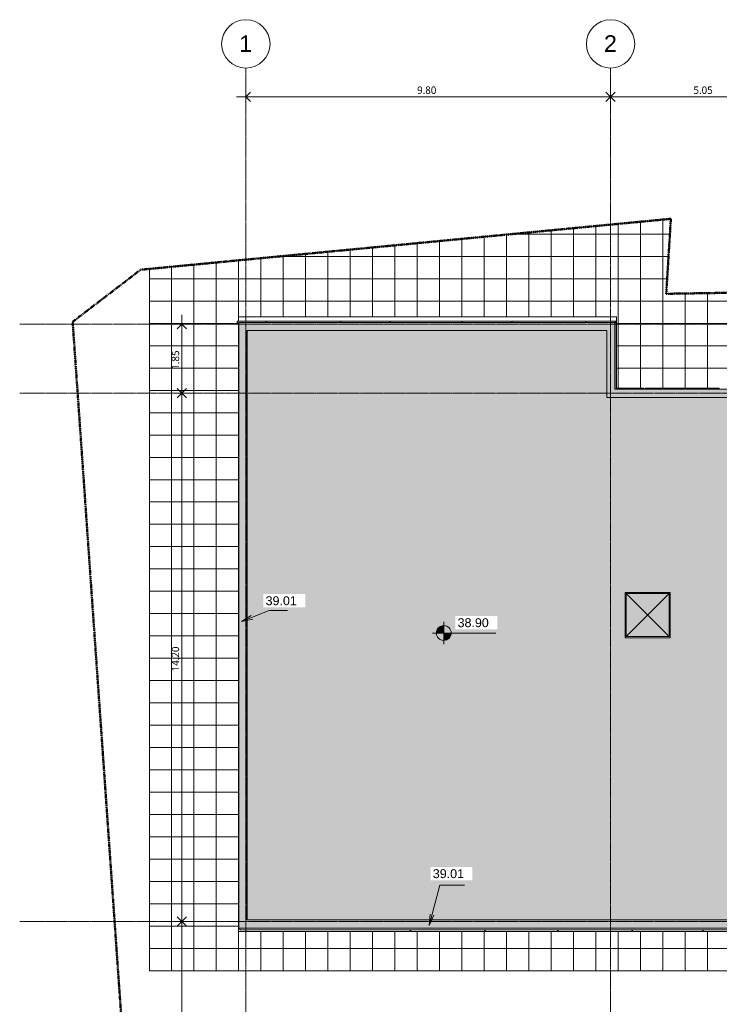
# Model space of a CAD drawing. Header units: millimetres. Extents: x -59616 to 35213, y -20402 to 53287.
# Tile 5 of 256: x -59616 to -40819, y 26822 to 53287. Entities that reach past the tile are written whole.
import ezdxf

# ---------------------------------------------------------------- set-up
doc = ezdxf.new("R2010")
doc.units = ezdxf.units.MM
doc.linetypes.add('Double tiret', pattern=[42.8625, 15.875, -4.7625, 6.35, -4.7625, 6.35, -4.7625])
doc.linetypes.add('Ligne de quadrillage', pattern=[22.225, 12.7, -3.175, 3.175, -3.175])
for name, color, linetype, lineweight in [('A-ANNO-DIMS', 211, 'Continuous', 9), ('A-ANNO-DIMS-100', 211, 'Continuous', 9), ('A-FLOR', 192, 'Continuous', 9), ('A-FLOR-PATT', 8, 'Continuous', 9), ('A-GENM', 13, 'Continuous', 9), ('A-WALL', 113, 'Continuous', 9), ('C-PROP-LINE', 91, 'Double tiret', 25), ('G-ANNO-DIMS', 111, 'Continuous', 9), ('S-GRID', 1, 'Continuous', 9), ('S-GRID-IDEN', 1, 'Continuous', 9)]:
    doc.layers.add(name, color=color, linetype=linetype, lineweight=lineweight)
doc.styles.add('Arial', font='arial.ttf', dxfattribs={"height": 450})
doc.styles.add('Arial_2', font='arial.ttf', dxfattribs={"height": 240})
doc.styles.add('Trebuchet MS_B', font='txt', dxfattribs={"height": 200})
doc.dimstyles.new('Cotes_linéaires_rouge_2mm_1', dxfattribs={"dimscale": 304.8, "dimtxt": 206.190181, "dimasz": 0.410105, "dimexe": 0.82021, "dimexo": 0.0625, "dimgap": 0.065617, "dimtad": 1, "dimlfac": 0.001, "dimrnd": 0.01, "dimzin": 0, "dimdsep": 46, "dimtxsty": 'Trebuchet MS_B', "dimblk1": 'OPEN30', "dimblk2": 'OPEN30', "dimsah": 1, "dimcen": 0.09, "dimdle": 0.82021, "dimazin": 0, "dimtfac": 1, "dimtdec": 4, "dimtix": 1, "dimtmove": 0, "dimatfit": 3, "dimfxl": 1.64042, "dimfxlon": 1, "dimtvp": 1, "dimtolj": 1, "dimtzin": 0, "dimarcsym": 2})

# ---------------------------------------------------------------- blocks, each defined once
blk = doc.blocks.new('Famille 0 - Famille 110x110-1193777-Niveau Toiture')
at = {"layer": 'A-GENM'}
blk.add_hatch(color=256, dxfattribs=at).paths.add_polyline_path([(-33, 575), (-575, 575), (-575, -575), (575, -575), (575, 575)])
for p, q in [((607, 607), (-608, 607)), ((-608, 607), (-608, -608)), ((575, 575), (-575, -575)), ((575, -575), (-575, 575)), ((575, 575), (-575, 575)), ((-575, 575), (-575, -575)), ((-575, 575), (575, 575)), ((-575, -575), (-575, 575)), ((575, -575), (575, 575)), ((575, 575), (575, -575)), ((607, -608), (607, 607)), ((80, 260), (80, 260)), ((80, 260), (80, 260)), ((-696, -516), (-697, -517)), ((-608, -608), (607, -608)), ((-575, -575), (575, -575)), ((575, -575), (-575, -575))]:
    blk.add_line(p, q, dxfattribs=at)
blk = doc.blocks.new('Accrotère R_1 - Accrotère R_1-1333940-Niveau Toiture')
at = {"layer": 'A-GENM'}
blk.add_hatch(color=9, dxfattribs=at).paths.add_polyline_path([(-28873, -53731), (-28873, -38549), (-38114, -38549), (-38114, -1621), (-36354, -1621), (-36354, -1404), (-38331, -1404), (-38331, -38759), (-38244, -38759), (-38244, -38766), (-29090, -38766), (-29090, -53514), (-44935, -53514), (-44935, -43844), (-43136, -43844), (-43136, -20660), (-45832, -20660), (-45832, 3428), (-36354, 3428), (-36354, 3645), (-46049, 3645), (-46049, -20877), (-43353, -20877), (-43353, -43627), (-45152, -43627), (-45152, -53731), (-33315, -53731)])
for p, q in [((-43353, -43627), (-43353, -20877)), ((-43136, -20660), (-43136, -43844)), ((-28873, -38549), (-28873, -53731)), ((-29090, -53514), (-29090, -38766)), ((-45152, -43627), (-43353, -43627)), ((-45152, -53731), (-45152, -43627)), ((-43136, -43844), (-44935, -43844)), ((-44935, -43844), (-44935, -53514)), ((-44935, -53514), (-29090, -53514)), ((-28873, -53731), (-45152, -53731))]:
    blk.add_line(p, q, dxfattribs=at)
blk = doc.blocks.new('Family - ___-384955-Niveau Toiture')
at = {"layer": 'C-PROP-LINE', "color": 10, "lineweight": 50}
for p, q in [((-45920, -42245), (-46194, -25020)), ((-47935, -42121), (-45920, -42245)), ((-46566, -56368), (-47935, -42121)), ((-45166, -58193), (-46566, -56368)), ((-16935, -56220), (-45166, -58193))]:
    blk.add_line(p, q, dxfattribs=at)
blk = doc.blocks.new('Quadrillage - Extrémité de la ligne de quadrillage - Cercle-11506-Niveau Toiture')
at = {"layer": 'S-GRID-IDEN'}
blk.add_circle((0, 0), 6.5, dxfattribs=at)
blk = doc.blocks.new('Cotes d_élévation - Cote d_élévation - Cible remplie-10655-Niveau Toiture')
at = {"layer": 'G-ANNO-DIMS'}
h = blk.add_hatch(color=256, dxfattribs=at)
edge = h.paths.add_edge_path()
edge.add_line((0, 0), (-2, 0))
edge.add_arc((0, 0), 2, 90, 180, ccw=False)
edge.add_line((0, 2), (0, 0))
h = blk.add_hatch(color=256, dxfattribs=at)
edge = h.paths.add_edge_path()
edge.add_line((0, 0), (2, 0))
edge.add_arc((0, 0), 2, 270, 360, ccw=False)
edge.add_line((0, -2), (0, 0))
for p, q in [((0, -3), (0, 3)), ((-3, 0), (14, 0))]:
    blk.add_line(p, q, dxfattribs=at)
blk.add_circle((0, 0), 2, dxfattribs=at)
blk = doc.blocks.new('DIMBLOCK23-Niveau Toiture')
at = {"layer": 'A-ANNO-DIMS-100'}
for p, q in [((-53540, 51717), (-53540, 50967)), ((-53540, 51217), (-53540, 51717)), ((-43740, 51717), (-43740, 50967)), ((-43740, 51217), (-43740, 51717)), ((-53790, 51217), (-43740, 51217))]:
    blk.add_line(p, q, dxfattribs=at)
at = {"layer": 'A-ANNO-DIMS-100', "lineweight": 25}
for p, q in [((-53540, 51217), (-53415, 51342)), ((-43740, 51217), (-43865, 51342)), ((-43740, 51217), (-43615, 51342)), ((-53540, 51217), (-53415, 51092)), ((-43740, 51217), (-43865, 51092)), ((-43740, 51217), (-43615, 51092))]:
    blk.add_line(p, q, dxfattribs=at)
at = {"layer": 'A-ANNO-DIMS-100', "color": 0, "insert": (-48938, 51493), "char_height": 200, "width": 712.93, "attachment_point": 1, "line_spacing_factor": 1.048425, "style": 'Trebuchet MS_B'}
blk.add_mtext('9.80', dxfattribs=at)
blk = doc.blocks.new('_Open30')
at = {"color": 0, "linetype": 'ByBlock', "lineweight": -2}
for p, q in [((-1, 0.27), (0, 0)), ((0, 0), (-1, -0.27)), ((0, 0), (-1, 0))]:
    blk.add_line(p, q, dxfattribs=at)
blk = doc.blocks.new('DIMBLOCK24-Niveau Toiture')
at = {"layer": 'A-ANNO-DIMS-100'}
for p, q in [((-43740, 51717), (-43740, 50967)), ((-43740, 51217), (-43740, 51717)), ((-38690, 51717), (-38690, 50967)), ((-38690, 51217), (-38690, 51717)), ((-43740, 51217), (-38690, 51217))]:
    blk.add_line(p, q, dxfattribs=at)
at = {"layer": 'A-ANNO-DIMS-100', "lineweight": 25}
for p, q in [((-43740, 51217), (-43865, 51342)), ((-43740, 51217), (-43615, 51342)), ((-38690, 51217), (-38815, 51342)), ((-38690, 51217), (-38565, 51342)), ((-43740, 51217), (-43865, 51092)), ((-43740, 51217), (-43615, 51092)), ((-38690, 51217), (-38815, 51092)), ((-38690, 51217), (-38565, 51092))]:
    blk.add_line(p, q, dxfattribs=at)
at = {"layer": 'A-ANNO-DIMS-100', "color": 0, "insert": (-41513, 51493), "char_height": 200, "width": 712.93, "attachment_point": 1, "line_spacing_factor": 1.048425, "style": 'Trebuchet MS_B'}
blk.add_mtext('5.05', dxfattribs=at)
blk = doc.blocks.new('DIMBLOCK44-Niveau Toiture')
at = {"layer": 'A-ANNO-DIMS-100'}
for p, q in [((-55256, 45351), (-55256, 43251)), ((-54756, 45101), (-55506, 45101)), ((-55256, 45101), (-54756, 45101)), ((-54756, 43251), (-55506, 43251)), ((-55256, 43251), (-54756, 43251))]:
    blk.add_line(p, q, dxfattribs=at)
at = {"layer": 'A-ANNO-DIMS-100', "lineweight": 25}
for p, q in [((-55256, 45101), (-55381, 44976)), ((-55256, 45101), (-55131, 44976)), ((-55256, 43251), (-55381, 43376)), ((-55256, 43251), (-55381, 43126)), ((-55256, 43251), (-55131, 43376)), ((-55256, 43251), (-55131, 43126))]:
    blk.add_line(p, q, dxfattribs=at)
at = {"layer": 'A-ANNO-DIMS-100', "color": 0, "insert": (-55532, 43879), "char_height": 200, "width": 712.93, "attachment_point": 1, "rotation": 90, "line_spacing_factor": 1.048425, "style": 'Trebuchet MS_B'}
blk.add_mtext('1.85', dxfattribs=at)
blk = doc.blocks.new('DIMBLOCK45-Niveau Toiture')
at = {"layer": 'A-ANNO-DIMS-100'}
for p, q in [((-54756, 43251), (-55506, 43251)), ((-55256, 43251), (-55256, 29051)), ((-55256, 43251), (-54756, 43251)), ((-54756, 29051), (-55506, 29051)), ((-55256, 29051), (-54756, 29051))]:
    blk.add_line(p, q, dxfattribs=at)
at = {"layer": 'A-ANNO-DIMS-100', "lineweight": 25}
for p, q in [((-55256, 43251), (-55381, 43376)), ((-55256, 43251), (-55381, 43126)), ((-55256, 43251), (-55131, 43376)), ((-55256, 43251), (-55131, 43126)), ((-55256, 29051), (-55381, 29176)), ((-55256, 29051), (-55131, 29176)), ((-55256, 29051), (-55381, 28926)), ((-55256, 29051), (-55131, 28926))]:
    blk.add_line(p, q, dxfattribs=at)
at = {"layer": 'A-ANNO-DIMS-100', "color": 0, "insert": (-55532, 35772), "char_height": 200, "width": 910.03, "attachment_point": 1, "rotation": 90, "line_spacing_factor": 1.048425, "style": 'Trebuchet MS_B'}
blk.add_mtext('14.20', dxfattribs=at)
blk = doc.blocks.new('DIMBLOCK46-Niveau Toiture')
at = {"layer": 'A-ANNO-DIMS-100', "lineweight": 25}
for p, q in [((-55256, 29051), (-55381, 29176)), ((-55256, 29051), (-55131, 29176)), ((-55256, 29051), (-55381, 28926)), ((-55256, 29051), (-55131, 28926)), ((-55256, 23169), (-55381, 23294)), ((-55256, 23169), (-55131, 23294)), ((-55256, 23169), (-55381, 23044)), ((-55256, 23169), (-55131, 23044))]:
    blk.add_line(p, q, dxfattribs=at)
at = {"layer": 'A-ANNO-DIMS-100'}
for p, q in [((-54756, 29051), (-55506, 29051)), ((-55256, 29051), (-55256, 23169)), ((-55256, 29051), (-54756, 29051)), ((-54756, 23169), (-55506, 23169)), ((-55256, 23169), (-54756, 23169))]:
    blk.add_line(p, q, dxfattribs=at)
at = {"layer": 'A-ANNO-DIMS-100', "color": 0, "insert": (-55532, 25813), "char_height": 200, "width": 712.93, "attachment_point": 1, "rotation": 90, "line_spacing_factor": 1.048425, "style": 'Trebuchet MS_B'}
blk.add_mtext('5.88', dxfattribs=at)

msp = doc.modelspace()

# ---------------------------------------------------------------- hatches: boundary and pattern name
at = {"layer": 'A-FLOR'}
h = msp.add_hatch(color=10, dxfattribs=at)
h.paths.add_polyline_path([(-53412.645, 29089.958), (-38765.915, 29089.958), (-38765.915, 38243.989), (-38759.054, 38243.989), (-38759.054, 38330.85), (-1404.139, 38330.85), (-1404.139, 38243.989), (-1381.018, 38243.989), (-1381.018, 36353.989), (3427.784, 36353.989), (3427.784, 45832.377), (-20659.837, 45832.377), (-20659.837, 43136.039), (-43843.999, 43136.039), (-43843.999, 44934.84), (-53501.152, 44934.84), (-53501.152, 29089.958)])
h.paths.add_polyline_path([(-42167.998, 36677.08), (-43350.498, 36677.08), (-43350.498, 37892.08), (-42135.498, 37892.08), (-42135.498, 36677.08), (-42167.393, 36677.08)])
h.paths.add_polyline_path([(1118.857, 40662.512), (528.857, 40662.512), (528.857, 40858.79), (258.857, 40858.79), (258.857, 40762.512), (-331.143, 40762.512), (-331.143, 41352.512), (258.857, 41352.512), (258.857, 41058.79), (528.857, 41058.79), (528.857, 41252.512), (1118.857, 41252.512), (1118.857, 40953.467)])
h.paths.add_polyline_path([(-1962.211, 42843.939), (-2379.076, 42843.939), (-2379.076, 43040.217), (-2649.076, 43040.217), (-2649.076, 42943.939), (-3239.076, 42943.939), (-3239.076, 43533.939), (-2649.076, 43533.939), (-2649.076, 43240.217), (-2379.076, 43240.217), (-2379.076, 43433.939), (-1962.211, 43433.939)])
at = {"layer": 'A-FLOR-PATT'}
h = msp.add_hatch(dxfattribs=at)
h.set_pattern_fill('FP_3', color=256, style=0, pattern_type=2)
h.set_pattern_definition([(180, (-14741.15, 42123.1), (-7e-14, -600), []), (270, (-14741.15, 42123.1), (600, 4e-14), [])])
h.paths.add_polyline_path([(-54801.152, 27723.097), (-53741.152, 27723.097), (-53741.152, 45141.701), (-53770.139, 45141.701), (-53770.139, 45181.701), (-53741.152, 45181.701), (-53741.152, 45301.701), (-43577.138, 45301.701), (-43577.138, 43382.9), (-42845.138, 43382.9), (-42845.138, 43352.9), (-42811.096, 43352.9), (-42811.096, 43382.9), (-40826.954, 43382.9), (-40826.954, 43352.9), (-40811.954, 43352.9), (-40811.954, 43382.9), (-39146.094, 43382.9), (-39146.094, 43352.9), (-39131.094, 43352.9), (-39131.094, 43382.9), (-37145.183, 43382.9), (-37145.183, 43352.9), (-37130.183, 43352.9), (-37130.183, 43382.9), (-35022.062, 43382.9), (-35022.062, 43352.9), (-35006.456, 43352.9), (-35006.456, 43382.9), (-33022.334, 43382.9), (-33022.334, 43352.9), (-33006.082, 43352.9), (-33006.082, 43382.9), (-31739.562, 43382.9), (-31739.562, 43352.9), (-31723.956, 43352.9), (-31723.956, 43382.9), (-29739.834, 43382.9), (-29739.834, 43352.9), (-29723.582, 43352.9), (-29723.582, 43382.9), (-27152.062, 43382.9), (-27152.062, 43352.9), (-27136.456, 43352.9), (-27136.456, 43382.9), (-25152.334, 43382.9), (-25152.334, 43352.9), (-25136.082, 43352.9), (-25136.082, 43382.9), (-23885.883, 43382.9), (-23885.883, 43352.9), (-23870.278, 43352.9), (-23870.278, 43382.9), (-21886.156, 43382.9), (-21886.156, 43352.9), (-21869.903, 43352.9), (-21869.903, 43382.9), (-20906.697, 43382.9), (-20906.697, 46079.237), (-18969.697, 46079.237), (-18969.697, 46049.237), (-18954.697, 46049.237), (-18954.697, 46079.237), (-16970.555, 46079.237), (-16970.555, 46049.237), (-16955.555, 46049.237), (-16955.555, 46079.237), (-15648.386, 46079.237), (-15648.386, 46049.237), (-15633.386, 46049.237), (-15633.386, 46079.237), (-13708.725, 46079.237), (-13708.725, 46049.237), (-13693.725, 46049.237), (-13693.725, 46079.237), (-12449.725, 46079.237), (-12449.725, 46049.237), (-12434.12, 46049.237), (-12434.12, 46079.237), (-10449.998, 46079.237), (-10449.998, 46049.237), (-10433.745, 46049.237), (-10433.745, 46079.237), (-9134.725, 46079.237), (-9134.725, 46049.237), (-9119.12, 46049.237), (-9119.12, 46079.237), (-7134.998, 46079.237), (-7134.998, 46049.237), (-7118.745, 46049.237), (-7118.745, 46079.237), (-6580.158, 46079.237), (-6580.158, 46049.237), (-6564.553, 46049.237), (-6564.553, 46079.237), (-5896.368, 46079.237), (-5896.368, 46049.237), (-5880.116, 46049.237), (-5880.116, 46079.237), (-2363.559, 46079.237), (-2363.559, 46049.237), (-2347.954, 46049.237), (-2347.954, 46079.237), (-1706.942, 46079.237), (-1722.17, 48929.655), (-24914.656, 48591.56), (-25019.803, 46193.864), (-42244.924, 45919.61), (-42121.286, 47934.714), (-56128.111, 46588.726), (-56128.111, 27723.097)])
h.paths.add_polyline_path([(7450.79, 37872.417), (8478.305, 37895.753), (6247.912, 49591.04), (-1699.679, 49591.04), (-1696.337, 48965.547), (5768.461, 48977.677), (5793.998, 46575.817), (6183.041, 46558.755), (6220.776, 44160.398), (6616.302, 44152.72), (6629.735, 41752.064), (7012.097, 41761.991), (7019.192, 39268.907), (7434.221, 39262.983), (7450.519, 37895.167)])
h = msp.add_hatch(dxfattribs=at)
h.set_pattern_fill('FP_7', color=256, style=0, pattern_type=2)
h.set_pattern_definition([(270, (-38141.15, 15723.1), (600, 4e-14), []), (0, (-38141.15, 15723.1), (0, 600), [])])
h.paths.add_polyline_path([(-34591.818, 2935.229), (-34509.054, 2940.527), (-22732.874, 2940.527), (-22732.874, 3333.419), (-22713.431, 3421.196), (-22681.78, 3509.46), (-22643.549, 3586.512), (-22594.136, 3661.621), (-22531.124, 3735.948), (-27561.928, 3735.948), (-27561.928, 3705.948), (-34549.054, 3706.094), (-34549.054, 4581.086), (-34554.054, 4581.086), (-34554.054, 5711.086), (-34549.054, 5711.086), (-34549.054, 15982.67), (-34519.054, 15982.67), (-34519.054, 17802.67), (-34549.054, 17802.67), (-34549.054, 27858.097), (-34519.054, 27858.097), (-34519.054, 28813.097), (-38559.054, 28813.097), (-38559.054, 28783.097), (-39252.912, 28783.097), (-39252.912, 28823.097), (-39267.912, 28823.097), (-39267.912, 28783.097), (-41252.054, 28783.097), (-41252.054, 28823.097), (-41267.054, 28823.097), (-41267.054, 28783.097), (-43152.912, 28783.097), (-43152.912, 28823.097), (-43167.912, 28823.097), (-43167.912, 28783.097), (-45152.054, 28783.097), (-45152.054, 28823.097), (-45167.054, 28823.097), (-45167.054, 28783.097), (-47110.412, 28783.097), (-47110.412, 28823.097), (-47125.412, 28823.097), (-47125.412, 28783.097), (-49109.554, 28783.097), (-49109.554, 28823.097), (-49124.554, 28823.097), (-49124.554, 28783.097), (-53741.152, 28783.097), (-53741.152, 27723.097), (-35334.555, 27723.097), (-35334.509, 12237.292), (-35318.198, 3843.138), (-35312.849, 3715.303), (-35294.913, 3588.619), (-35264.565, 3464.323), (-35222.103, 3343.627), (-35193.39, 3273.71), (-35154.781, 3208.731), (-35107.104, 3150.082), (-35051.379, 3099.018), (-34984.493, 3049.986), (-34912.378, 3009.031), (-34836.004, 2976.704), (-34756.401, 2953.44), (-34674.639, 2939.553)])

# ---------------------------------------------------------------- linework, layer by layer
at = {"layer": 'A-FLOR'}
for p, q in [((-42121.286, 47934.714), (-56128.111, 46588.726)), ((-42244.924, 45919.61), (-42121.286, 47934.714)), ((-56128.111, 46588.726), (-56128.111, 27723.097)), ((-25019.803, 46193.864), (-42244.924, 45919.61)), ((-53741.152, 45181.701), (-53741.152, 45301.701)), ((-53741.152, 45301.701), (-43577.138, 45301.701)), ((-43577.138, 45301.701), (-43577.138, 45181.701)), ((-53741.152, 38035.131), (-53741.152, 38050.131)), ((-53741.152, 36035.989), (-53741.152, 36050.989)), ((-53741.152, 35586.008), (-53741.152, 35601.008)), ((-53741.152, 33646.347), (-53741.152, 33661.347)), ((-53741.152, 32305.492), (-53741.152, 32321.097)), ((-53741.152, 30305.097), (-53741.152, 30321.35)), ((-53741.152, 28783.097), (-53741.152, 27723.097)), ((-56128.111, 27723.097), (-35334.555, 27723.097))]:
    msp.add_line(p, q, dxfattribs=at)
at = {"layer": 'A-WALL'}
for p, q in [((-53770.139, 45181.701), (-52998.139, 45181.701)), ((-53770.139, 45181.701), (-53770.139, 45141.701)), ((-53741.152, 45141.701), (-53770.139, 45141.701)), ((-53741.152, 38050.131), (-53741.152, 45141.701)), ((-52998.139, 45181.701), (-52998.139, 45151.701)), ((-52983.139, 45181.701), (-50998.997, 45181.701)), ((-52983.139, 45181.701), (-52983.139, 45151.701)), ((-50998.997, 45151.701), (-50998.997, 45181.701)), ((-50983.997, 45181.701), (-49676.828, 45181.701)), ((-50983.997, 45151.701), (-50983.997, 45181.701)), ((-49676.828, 45151.701), (-49676.828, 45181.701)), ((-49661.828, 45181.701), (-47737.167, 45181.701)), ((-49661.828, 45181.701), (-49661.828, 45151.701)), ((-47737.167, 45151.701), (-47737.167, 45181.701)), ((-47722.167, 45181.701), (-46404.104, 45181.701)), ((-47722.167, 45151.701), (-47722.167, 45181.701)), ((-46404.104, 45181.701), (-46404.104, 45151.701)), ((-46388.499, 45181.701), (-44404.377, 45181.701)), ((-46388.499, 45181.701), (-46388.499, 45151.701)), ((-44404.377, 45181.701), (-44404.377, 45151.701)), ((-44388.124, 45181.701), (-43577.138, 45181.701)), ((-44388.124, 45181.701), (-44388.124, 45151.701)), ((-43606.124, 45141.701), (-43627.138, 45141.701)), ((-43617.138, 45141.701), (-43617.138, 45181.701)), ((-43617.138, 45141.701), (-43617.138, 43352.9)), ((-43606.124, 45141.701), (-43606.124, 45181.701)), ((-43577.138, 45181.701), (-43577.138, 43382.9)), ((-53501.152, 44934.84), (-53501.152, 29089.767)), ((-43577.138, 43382.9), (-42845.138, 43382.9)), ((-42845.138, 43382.9), (-42845.138, 43352.9)), ((-42811.096, 43382.9), (-40826.954, 43382.9)), ((-42811.096, 43382.9), (-42811.096, 43352.9)), ((-40826.954, 43352.9), (-40826.954, 43382.9)), ((-53741.152, 38050.131), (-53731.152, 38050.131)), ((-53741.152, 36050.989), (-53741.152, 38035.131)), ((-53731.152, 38035.131), (-53741.152, 38035.131)), ((-53741.152, 36050.989), (-53731.152, 36050.989)), ((-53741.152, 35601.008), (-53741.152, 36035.989)), ((-53741.152, 36035.989), (-53731.152, 36035.989)), ((-53741.152, 35601.008), (-53731.152, 35601.008)), ((-53741.152, 33661.347), (-53741.152, 35586.008)), ((-53731.152, 35586.008), (-53741.152, 35586.008)), ((-53741.152, 33661.347), (-53731.152, 33661.347)), ((-53741.152, 32321.097), (-53741.152, 33646.347)), ((-53741.152, 33646.347), (-53731.152, 33646.347)), ((-53741.152, 32321.097), (-53731.152, 32321.097)), ((-53741.152, 30321.35), (-53741.152, 32305.492)), ((-53731.152, 32305.492), (-53741.152, 32305.492)), ((-53741.152, 30321.35), (-53731.152, 30321.35)), ((-53741.152, 28783.097), (-53741.152, 30305.097)), ((-53741.152, 30305.097), (-53731.152, 30305.097)), ((-53701.152, 28873.097), (-53701.152, 28823.097)), ((-49124.554, 28783.097), (-53741.152, 28783.097)), ((-38559.054, 28823.097), (-53701.152, 28823.097)), ((-49124.554, 28783.097), (-49124.554, 28823.097)), ((-49109.554, 28823.097), (-49109.554, 28783.097)), ((-47125.412, 28783.097), (-49109.554, 28783.097)), ((-47125.412, 28783.097), (-47125.412, 28823.097)), ((-47110.412, 28783.097), (-47110.412, 28823.097)), ((-45167.054, 28783.097), (-47110.412, 28783.097)), ((-45167.054, 28783.097), (-45167.054, 28823.097)), ((-45152.054, 28823.097), (-45152.054, 28783.097)), ((-43167.912, 28783.097), (-45152.054, 28783.097)), ((-43167.912, 28783.097), (-43167.912, 28823.097)), ((-43152.912, 28783.097), (-43152.912, 28823.097)), ((-41267.054, 28783.097), (-43152.912, 28783.097)), ((-41267.054, 28783.097), (-41267.054, 28823.097)), ((-41252.054, 28823.097), (-41252.054, 28783.097)), ((-39267.912, 28783.097), (-41252.054, 28783.097))]:
    msp.add_line(p, q, dxfattribs=at)
at = {"layer": 'G-ANNO-DIMS'}
for p, q in [((-53653.451, 37110.026), (-52912.255, 37403.919)), ((-52912.255, 37403.919), (-52422.434, 37403.919)), ((-53653.451, 37110.026), (-53394.072, 37269.778)), ((-53653.451, 37110.026), (-53355.076, 37171.431)), ((-48617.396, 28939.476), (-48329.693, 30028.412)), ((-48329.693, 30028.412), (-47668.648, 30028.412)), ((-48617.396, 28939.476), (-48591.907, 29243.036)), ((-48617.396, 28939.476), (-48489.621, 29216.011))]:
    msp.add_line(p, q, dxfattribs=at)
at = {"layer": 'S-GRID', "linetype": 'Ligne de quadrillage', "lineweight": 18}
for p, q in [((-53540.491, -9486.555), (-53540.491, 51986.924)), ((-43740.491, -9486.555), (-43740.491, 51986.924)), ((-59615.653, 45100.937), (32789.124, 45100.937)), ((-59615.653, 43250.937), (32789.124, 43250.937)), ((-59615.653, 29050.937), (32789.124, 29050.937))]:
    msp.add_line(p, q, dxfattribs=at)

# ---------------------------------------------------------------- block references
at = {"layer": 'A-GENM', "rotation": 270.0000000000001}
msp.add_blockref('Accrotère R_1 - Accrotère R_1-1333940-Niveau Toiture', (0, 0), dxfattribs=at)
at = {"layer": 'A-GENM'}
msp.add_blockref('Famille 0 - Famille 110x110-1193777-Niveau Toiture', (-42742.998, 37284.58), dxfattribs=at)
at = {"layer": 'C-PROP-LINE', "color": 10, "lineweight": 50, "rotation": 270.0000000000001}
msp.add_blockref('Family - ___-384955-Niveau Toiture', (0, 0), dxfattribs=at)
at = {"layer": 'G-ANNO-DIMS', "xscale": 99.99999999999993, "yscale": 99.99999999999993, "zscale": 99.99999999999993}
msp.add_blockref('Cotes d_élévation - Cote d_élévation - Cible remplie-10655-Niveau Toiture', (-48221.358, 36801.586), dxfattribs=at)
at = {"layer": 'S-GRID-IDEN', "xscale": 99.99999999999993, "yscale": 99.99999999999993, "zscale": 99.99999999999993}
for p in [(-53540.491, 52636.924), (-43740.491, 52636.924)]:
    msp.add_blockref('Quadrillage - Extrémité de la ligne de quadrillage - Cercle-11506-Niveau Toiture', p, dxfattribs=at)

# ---------------------------------------------------------------- texts
at = {"layer": 'S-GRID-IDEN', "char_height": 450, "width": 424.89437, "attachment_point": 1, "style": 'Arial'}
for s, insert in [('1', (-53719.113, 52869.49)), ('2', (-43919.113, 52869.49))]:
    msp.add_mtext(s, dxfattribs=dict(at, insert=insert))

# ---------------------------------------------------------------- dimensions: what is measured, and where the dimension line sits
at = {"layer": 'A-ANNO-DIMS'}
for base, p1, p2, override, picture, middle in [((-43740.491, 51217.348), (-53540.491, 51717.348), (-43740.491, 51717.348), {"dimpost": '<>', "dimfxl": 9800}, 'DIMBLOCK23-Niveau Toiture', (-48640.491, 51341.119)), ((-38690.491, 51217.348), (-43740.491, 51717.348), (-38690.491, 51717.348), {"dimpost": '<>', "dimfxl": 5050}, 'DIMBLOCK24-Niveau Toiture', (-41215.491, 51341.119))]:
    dim = msp.add_linear_dim(base=base, p1=p1, p2=p2, dimstyle='Cotes_linéaires_rouge_2mm_1', override=override, dxfattribs=at)
    dim.commit()
    dim.dimension.update_dxf_attribs({"geometry": picture, "text_midpoint": middle})
for base, p1, p2, override, picture, middle in [((-55255.954, 43250.937), (-54755.954, 45100.937), (-54755.954, 43250.937), {"dimpost": '<>', "dimfxl": 1850}, 'DIMBLOCK44-Niveau Toiture', (-55379.726, 44175.937)), ((-55255.954, 29050.937), (-54755.954, 43250.937), (-54755.954, 29050.937), {"dimpost": '<>', "dimfxl": 14200}, 'DIMBLOCK45-Niveau Toiture', (-55379.726, 36150.937)), ((-55255.954, 23169.164), (-54755.954, 29050.937), (-54755.954, 23169.164), {"dimpost": '<>', "dimfxl": 5881.772248}, 'DIMBLOCK46-Niveau Toiture', (-55379.726, 26110.05))]:
    dim = msp.add_linear_dim(base=base, p1=p1, p2=p2, angle=90, dimstyle='Cotes_linéaires_rouge_2mm_1', override=override, dxfattribs=at)
    dim.commit()
    dim.dimension.update_dxf_attribs({"geometry": picture, "text_midpoint": middle})

# ---------------------------------------------------------------- next in the draw order: texts
at = {"layer": 'G-ANNO-DIMS', "char_height": 240, "width": 1004.89974, "attachment_point": 1, "line_spacing_factor": 0.941778, "style": 'Arial_2', "bg_fill": 3, "box_fill_scale": 1.25, "bg_fill_color": 256, "bg_fill_true_color": 13158600, "bg_fill_transparency": 0}
for s, insert in [('39.01', (-53009.641, 37789.492)), ('38.90', (-47851.594, 37199.228)), ('39.01', (-48516.695, 30453.512))]:
    msp.add_mtext(s, dxfattribs=dict(at, insert=insert))

doc.saveas('drawing.dxf')
